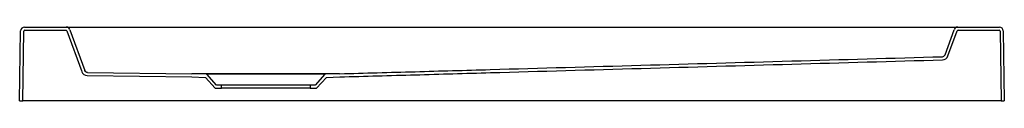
# Model space of a CAD drawing. Header units: millimetres. Extents: x 4201.97 to 4202.97, y 2330.06 to 2330.14.
import ezdxf

# ---------------------------------------------------------------- set-up
doc = ezdxf.new("R2010")
doc.units = ezdxf.units.MM
doc.layers.add('SANINDUSA', color=3, linetype='Continuous')

msp = doc.modelspace()

# ---------------------------------------------------------------- linework, layer by layer
at = {"layer": 'SANINDUSA'}
for p, q in [((4201.9728, 2330.061), (4201.9738, 2330.132)), ((4201.976, 2330.061), (4201.977, 2330.1318)), ((4201.9778, 2330.136), (4202.02, 2330.136)), ((4201.978, 2330.1328), (4202.0199, 2330.1328)), ((4202.02, 2330.136), (4202.0336, 2330.136)), ((4202.0208, 2330.1321), (4202.0359, 2330.0907)), ((4202.0238, 2330.1333), (4202.0389, 2330.0919)), ((4202.0336, 2330.136), (4202.9121, 2330.136)), ((4202.9121, 2330.136), (4202.9256, 2330.136)), ((4202.9126, 2330.1079), (4202.9219, 2330.1333)), ((4202.9156, 2330.1066), (4202.9248, 2330.1321)), ((4202.9256, 2330.136), (4202.9678, 2330.136)), ((4202.9258, 2330.1328), (4202.9676, 2330.1328)), ((4202.9686, 2330.1318), (4202.9696, 2330.061)), ((4202.9718, 2330.132), (4202.9728, 2330.061)), ((4202.0415, 2330.0867), (4202.1478, 2330.0853)), ((4202.0416, 2330.0899), (4202.1478, 2330.0885)), ((4202.1628, 2330.088), (4202.1478, 2330.0885)), ((4202.1478, 2330.0853), (4202.1614, 2330.0849)), ((4202.1614, 2330.0849), (4202.1714, 2330.0738)), ((4202.2828, 2330.088), (4202.1628, 2330.088)), ((4202.1728, 2330.077), (4202.1628, 2330.088)), ((4202.2828, 2330.088), (4202.2728, 2330.077)), ((4202.2742, 2330.0738), (4202.2843, 2330.0849)), ((4202.2978, 2330.0885), (4202.2828, 2330.088)), ((4202.2843, 2330.0849), (4202.298, 2330.0853)), ((4202.1714, 2330.0738), (4202.1778, 2330.0738)), ((4202.1778, 2330.077), (4202.1728, 2330.077)), ((4202.1778, 2330.0738), (4202.1778, 2330.077)), ((4202.2678, 2330.077), (4202.1778, 2330.077)), ((4202.2678, 2330.0738), (4202.1778, 2330.0738)), ((4202.2678, 2330.077), (4202.2678, 2330.0738)), ((4202.2728, 2330.077), (4202.2678, 2330.077)), ((4202.2678, 2330.0738), (4202.2742, 2330.0738)), ((4201.9728, 2330.061), (4201.976, 2330.061)), ((4201.977, 2330.061), (4201.976, 2330.061)), ((4202.9686, 2330.061), (4201.977, 2330.061)), ((4202.9696, 2330.061), (4202.9686, 2330.061)), ((4202.9696, 2330.061), (4202.9728, 2330.061))]:
    msp.add_line(p, q, dxfattribs=at)
at = {"layer": 'SANINDUSA', "flags": 128}
msp.add_lwpolyline([(4202.9099, 2330.1059), (4202.9099, 2330.1059), (4202.9099, 2330.1059)], dxfattribs=at)
at = {"layer": 'SANINDUSA'}
for centre, radius, start, end in [((4201.9778, 2330.132), 0.004, 90, 179.2), ((4201.978, 2330.1318), 0.001, 90, 179.2), ((4202.0199, 2330.1318), 0.001, 20, 90), ((4202.02, 2330.132), 0.004, 20, 90), ((4202.9256, 2330.132), 0.004, 90, 160), ((4202.9258, 2330.1318), 0.001, 90, 160), ((4202.9676, 2330.1318), 0.001, 0.8, 90), ((4202.9678, 2330.132), 0.004, 0.8, 90), ((4202.9098, 2330.1089), 0.003, 271.6258, 340), ((4202.9099, 2330.1087), 0.006, 271.6258, 340), ((4202.0415, 2330.0927), 0.006, 200, 269.2404)]:
    msp.add_arc(centre, radius, start, end, dxfattribs=at)
for points, knots in [([(4202.2978, 2330.0885), (4202.3106, 2330.0889), (4202.3233, 2330.0893), (4202.3488, 2330.09), (4202.3616, 2330.0903), (4202.3998, 2330.0914), (4202.4253, 2330.0921), (4202.5018, 2330.0943), (4202.5528, 2330.0958), (4202.7059, 2330.1001), (4202.8079, 2330.103), (4202.9099, 2330.1059)], [0, 0, 0, 0, 0.0625, 0.0625, 0.125, 0.125, 0.25, 0.25, 0.5, 0.5, 1, 1, 1, 1]), ([(4202.298, 2330.0853), (4202.3107, 2330.0857), (4202.3235, 2330.0861), (4202.349, 2330.0868), (4202.3618, 2330.0871), (4202.4, 2330.0882), (4202.4255, 2330.089), (4202.502, 2330.0911), (4202.553, 2330.0926), (4202.7061, 2330.0969), (4202.8081, 2330.0998), (4202.9101, 2330.1027)], [0, 0, 0, 0, 0.0625, 0.0625, 0.125, 0.125, 0.25, 0.25, 0.5, 0.5, 1, 1, 1, 1]), ([(4202.0416, 2330.0899), (4202.0413, 2330.0899), (4202.041, 2330.09), (4202.0406, 2330.0901), (4202.0405, 2330.0902), (4202.0402, 2330.0903), (4202.0401, 2330.0904), (4202.0398, 2330.0906), (4202.0397, 2330.0907), (4202.0395, 2330.0909), (4202.0394, 2330.091), (4202.0391, 2330.0913), (4202.039, 2330.0916), (4202.0389, 2330.0919)], [0, 0, 0, 0, 0.25, 0.25, 0.375, 0.375, 0.5, 0.5, 0.625, 0.625, 0.75, 0.75, 1, 1, 1, 1]), ([(4202.2978, 2330.0885), (4202.2978, 2330.0885), (4202.2973, 2330.0885), (4202.2954, 2330.0885), (4202.294, 2330.0885), (4202.2902, 2330.0885), (4202.2879, 2330.0885), (4202.2825, 2330.0885), (4202.2793, 2330.0885), (4202.2724, 2330.0885), (4202.2686, 2330.0885), (4202.2604, 2330.0885), (4202.2561, 2330.0885), (4202.247, 2330.0885), (4202.2423, 2330.0885), (4202.2326, 2330.0885), (4202.2277, 2330.0885), (4202.2179, 2330.0885), (4202.213, 2330.0885), (4202.2034, 2330.0885), (4202.1987, 2330.0885), (4202.1896, 2330.0885), (4202.1852, 2330.0885), (4202.1771, 2330.0885), (4202.1733, 2330.0885), (4202.1663, 2330.0885), (4202.1632, 2330.0885), (4202.1577, 2330.0885), (4202.1554, 2330.0885), (4202.1517, 2330.0885), (4202.1502, 2330.0885), (4202.1483, 2330.0885), (4202.1478, 2330.0885), (4202.1478, 2330.0885)], [0, 0, 0, 0, 0.0625, 0.0625, 0.125, 0.125, 0.1875, 0.1875, 0.25, 0.25, 0.3125, 0.3125, 0.375, 0.375, 0.4375, 0.4375, 0.5, 0.5, 0.5625, 0.5625, 0.625, 0.625, 0.6875, 0.6875, 0.75, 0.75, 0.8125, 0.8125, 0.875, 0.875, 0.9375, 0.9375, 1, 1, 1, 1])]:
    msp.add_open_spline(points, degree=3, knots=knots, dxfattribs=at)

doc.saveas('drawing.dxf')
